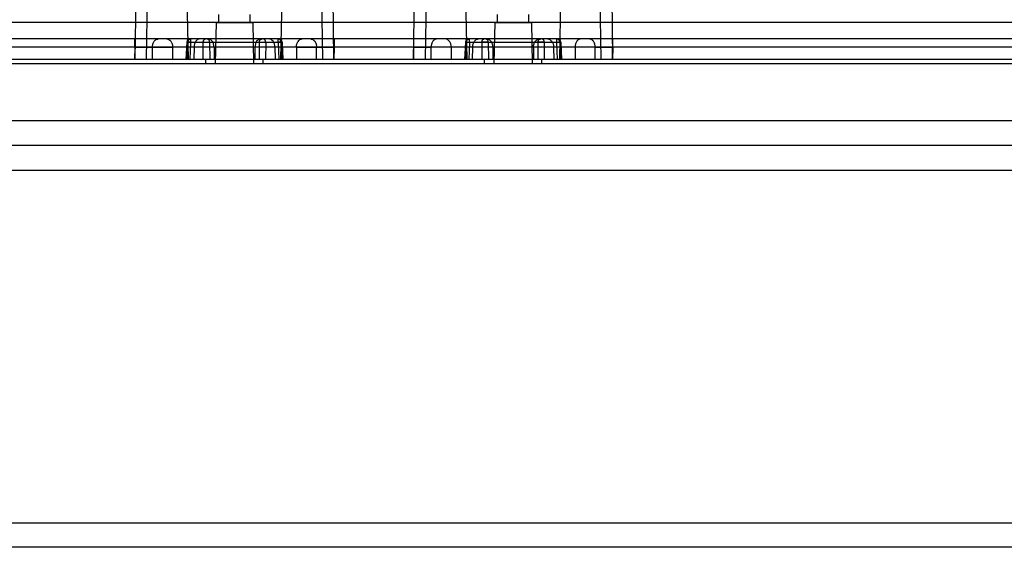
# Model space of a CAD drawing. Header units: millimetres. Extents: x 44 to 341, y 169 to 361.
# Tile 6 of 12: x 146 to 267, y 169 to 233. Entities that reach past the tile are written whole.
import ezdxf

# ---------------------------------------------------------------- set-up
doc = ezdxf.new("R2010")
doc.units = ezdxf.units.MM
doc.header["$LTSCALE"] = 34.457682
doc.layers.get('0').update_dxf_attribs({"linetype": 'CONTINUOUS'})

msp = doc.modelspace()

# ---------------------------------------------------------------- linework, layer by layer
at = {"color": 7, "linetype": 'Continuous'}
for p, q in [((165.07, 327.57), (166.91, 228.05)), ((178.23, 228.05), (180.07, 327.57)), ((197.37, 327.57), (195.84, 228.05)), ((199.07, 327.57), (200.91, 228.05)), ((214.07, 327.57), (212.23, 228.05)), ((217.3, 228.05), (215.77, 327.57)), ((161.9, 323.55), (160.43, 228.05)), ((161.84, 228.05), (163.31, 323.55)), ((181.83, 323.55), (183.3, 228.05)), ((184.71, 228.05), (183.24, 323.55)), ((194.43, 228.05), (195.89, 323.08)), ((217.25, 323.08), (218.71, 228.05)), ((170.67, 232.55), (170.65, 233.55)), ((174.47, 232.55), (174.49, 233.55)), ((204.67, 232.55), (204.65, 233.55)), ((208.47, 232.55), (208.49, 233.55)), ((325.36, 232.57), (58.99, 232.57)), ((170.32, 232.55), (170.23, 227.55)), ((170.32, 232.55), (174.82, 232.55)), ((174.82, 232.55), (174.91, 227.55)), ((204.32, 232.55), (204.23, 227.55)), ((204.32, 232.55), (208.82, 232.55)), ((208.82, 232.55), (208.91, 227.55)), ((324.53, 230.55), (47.3, 230.55)), ((308.41, 229.57), (75.24, 229.57)), ((160.42, 229.57), (160.42, 230.55)), ((160.42, 229.57), (160.43, 228.05)), ((160.43, 228.05), (160.44, 229.57)), ((160.44, 230.55), (160.44, 229.57)), ((162.55, 228.05), (162.56, 229.57)), ((165.01, 229.57), (165.02, 228.05)), ((166.74, 230.17), (166.65, 228.05)), ((166.89, 230.16), (166.8, 228.05)), ((166.89, 230.16), (178.25, 230.16)), ((167.15, 228.05), (167.24, 230.16)), ((167.24, 230.16), (167.24, 230.55)), ((167.64, 229.57), (167.62, 228.05)), ((168.77, 228.05), (168.76, 230.16)), ((169.54, 230.16), (169.55, 228.05)), ((170.08, 229.57), (170.09, 228.05)), ((175.06, 229.57), (175.05, 228.05)), ((175.59, 230.16), (175.58, 228.05)), ((176.38, 230.16), (176.37, 228.05)), ((177.5, 229.57), (177.52, 228.05)), ((177.89, 230.16), (177.89, 230.55)), ((177.89, 230.16), (177.98, 228.05)), ((178.25, 230.16), (178.34, 228.05)), ((178.39, 230.17), (178.48, 228.05)), ((180.13, 229.57), (180.12, 228.05)), ((182.59, 228.05), (182.58, 229.57)), ((184.7, 229.57), (184.7, 230.55)), ((184.71, 228.05), (184.7, 229.57)), ((184.72, 229.57), (184.71, 228.05)), ((184.72, 230.55), (184.72, 229.57)), ((194.42, 230.55), (194.42, 229.57)), ((194.42, 229.57), (194.43, 228.05)), ((194.43, 228.05), (194.44, 229.57)), ((194.44, 229.57), (194.44, 230.55)), ((196.55, 228.05), (196.56, 229.57)), ((199.01, 229.57), (199.02, 228.05)), ((200.74, 230.17), (200.65, 228.05)), ((200.8, 228.05), (200.89, 230.16)), ((200.89, 230.16), (212.25, 230.16)), ((201.24, 230.16), (201.15, 228.05)), ((201.24, 230.16), (201.24, 230.55)), ((201.62, 228.05), (201.64, 229.57)), ((202.76, 230.16), (202.77, 228.05)), ((203.54, 230.16), (203.55, 228.05)), ((204.08, 229.57), (204.09, 228.05)), ((209.06, 229.57), (209.05, 228.05)), ((209.59, 230.16), (209.58, 228.05)), ((211.5, 229.57), (211.52, 228.05)), ((211.89, 230.16), (211.89, 230.55)), ((211.98, 228.05), (211.89, 230.16)), ((212.25, 230.16), (212.34, 228.05)), ((212.39, 230.17), (212.48, 228.05)), ((214.13, 229.57), (214.12, 228.05)), ((216.59, 228.05), (216.58, 229.57)), ((218.7, 230.55), (218.7, 229.57)), ((218.71, 228.05), (218.7, 229.57)), ((218.72, 229.57), (218.71, 228.05)), ((218.72, 229.57), (218.72, 230.55)), ((339.07, 228.05), (45.07, 228.05)), ((45.77, 227.55), (338.37, 227.55)), ((169.08, 227.55), (169.07, 228.05)), ((176.06, 227.55), (176.07, 228.05)), ((203.08, 227.55), (203.07, 228.05)), ((210.06, 227.55), (210.07, 228.05)), ((340.35, 220.55), (43.57, 220.55)), ((325.17, 217.55), (58.97, 217.55)), ((53.77, 214.55), (330.37, 214.55)), ((45.77, 171.55), (338.37, 171.55)), ((338.37, 168.55), (45.77, 168.55))]:
    msp.add_line(p, q, dxfattribs=at)
for points in [[(167.14, 230.55), (166.95, 230.5), (166.8, 230.36), (166.74, 230.17)], [(178.39, 230.17), (178.33, 230.36), (178.19, 230.5), (177.99, 230.55)], [(201.14, 230.55), (200.95, 230.5), (200.8, 230.36), (200.74, 230.17)], [(212.39, 230.17), (212.34, 230.36), (212.19, 230.5), (211.99, 230.55)]]:
    msp.add_lwpolyline(points, dxfattribs=at)
for points, knots in [([(160.42, 229.57), (160.98, 229.57), (162.06, 229.57), (163.59, 229.57), (164.56, 229.57), (165.01, 229.57)], [0, 0, 0, 0, 0.366024, 0.707105, 1, 1, 1, 1]), ([(162.56, 229.57), (162.23, 229.57), (161.53, 229.57), (160.82, 229.57), (160.44, 229.57)], [0, 0, 0, 0, 0.458803, 1, 1, 1, 1]), ([(162.56, 229.57), (162.56, 229.63), (162.57, 229.75), (162.61, 229.94), (162.67, 230.11), (162.76, 230.27), (162.86, 230.38), (162.94, 230.44), (163.03, 230.5), (163.13, 230.54), (163.22, 230.55), (163.27, 230.55)], [0, 0, 0, 0, 0.135672, 0.276393, 0.417595, 0.553997, 0.681437, 0.74115, 0.797997, 0.903381, 1, 1, 1, 1]), ([(164.3, 230.55), (164.4, 230.55), (164.59, 230.5), (164.82, 230.27), (164.97, 229.95), (165.01, 229.7), (165.01, 229.57)], [0, 0, 0, 0, 0.206631, 0.435178, 0.703663, 1, 1, 1, 1]), ([(167.24, 230.16), (167.17, 230.16), (167.01, 230.17), (166.91, 230.17), (166.72, 230.18), (166.81, 230.16), (166.85, 230.16), (166.89, 230.16)], [0, 0, 0, 0, 0.359233, 0.639448, 0.777744, 0.81008, 1, 1, 1, 1]), ([(166.89, 230.16), (166.89, 230.21), (166.9, 230.28), (166.94, 230.38), (166.97, 230.44), (167.02, 230.49), (167.07, 230.53), (167.12, 230.55), (167.16, 230.55), (167.17, 230.55)], [0, 0, 0, 0, 0.276021, 0.417363, 0.553844, 0.681245, 0.797813, 0.903298, 1, 1, 1, 1]), ([(168.35, 230.55), (168.25, 230.55), (168.05, 230.49), (167.82, 230.27), (167.68, 229.94), (167.64, 229.7), (167.64, 229.57)], [0, 0, 0, 0, 0.209776, 0.444863, 0.711936, 1, 1, 1, 1]), ([(168.76, 230.16), (168.76, 230.21), (168.77, 230.28), (168.81, 230.38), (168.84, 230.44), (168.89, 230.49), (168.94, 230.53), (168.99, 230.55), (169.03, 230.55), (169.05, 230.55)], [0, 0, 0, 0, 0.27603, 0.417375, 0.553857, 0.681257, 0.797823, 0.903303, 1, 1, 1, 1]), ([(168.76, 230.16), (168.83, 230.16), (168.97, 230.16), (169.17, 230.16), (169.37, 230.16), (169.49, 230.16), (169.54, 230.16)], [0, 0, 0, 0, 0.246004, 0.533402, 0.802558, 1, 1, 1, 1]), ([(169.54, 230.16), (169.54, 230.21), (169.53, 230.28), (169.49, 230.38), (169.44, 230.44), (169.39, 230.49), (169.33, 230.53), (169.27, 230.55), (169.22, 230.55), (169.2, 230.55)], [0, 0, 0, 0, 0.256491, 0.390947, 0.524399, 0.653665, 0.77673, 0.892103, 1, 1, 1, 1]), ([(170.08, 229.57), (170.07, 229.7), (170.04, 229.94), (169.89, 230.27), (169.66, 230.49), (169.46, 230.55), (169.37, 230.55)], [0, 0, 0, 0, 0.288064, 0.555137, 0.790224, 1, 1, 1, 1]), ([(175.77, 230.55), (175.68, 230.55), (175.48, 230.49), (175.25, 230.27), (175.1, 229.94), (175.06, 229.7), (175.06, 229.57)], [0, 0, 0, 0, 0.209776, 0.444863, 0.711936, 1, 1, 1, 1]), ([(175.59, 230.16), (175.6, 230.21), (175.61, 230.28), (175.65, 230.38), (175.69, 230.44), (175.75, 230.49), (175.81, 230.53), (175.87, 230.55), (175.92, 230.55), (175.94, 230.55)], [0, 0, 0, 0, 0.256493, 0.390949, 0.524401, 0.653667, 0.776731, 0.892104, 1, 1, 1, 1]), ([(175.59, 230.16), (175.65, 230.16), (175.77, 230.16), (175.97, 230.16), (176.18, 230.16), (176.31, 230.16), (176.38, 230.16)], [0, 0, 0, 0, 0.202473, 0.474821, 0.759766, 1, 1, 1, 1]), ([(176.38, 230.16), (176.37, 230.21), (176.36, 230.28), (176.33, 230.38), (176.29, 230.44), (176.25, 230.49), (176.2, 230.53), (176.15, 230.55), (176.11, 230.55), (176.09, 230.55)], [0, 0, 0, 0, 0.276023, 0.417366, 0.553846, 0.681247, 0.797815, 0.903299, 1, 1, 1, 1]), ([(177.5, 229.57), (177.5, 229.7), (177.46, 229.94), (177.31, 230.27), (177.08, 230.49), (176.89, 230.55), (176.79, 230.55)], [0, 0, 0, 0, 0.288064, 0.555137, 0.790224, 1, 1, 1, 1]), ([(178.25, 230.16), (178.29, 230.16), (178.33, 230.16), (178.42, 230.18), (178.22, 230.17), (178.12, 230.17), (177.97, 230.16), (177.89, 230.16)], [0, 0, 0, 0, 0.193438, 0.221186, 0.36577, 0.647196, 1, 1, 1, 1]), ([(178.25, 230.16), (178.25, 230.21), (178.24, 230.28), (178.2, 230.38), (178.17, 230.44), (178.12, 230.49), (178.07, 230.53), (178.02, 230.55), (177.98, 230.55), (177.97, 230.55)], [0, 0, 0, 0, 0.276026, 0.41737, 0.553851, 0.681252, 0.797818, 0.9033, 1, 1, 1, 1]), ([(180.13, 229.57), (180.13, 229.7), (180.16, 229.94), (180.31, 230.26), (180.53, 230.49), (180.74, 230.55), (180.83, 230.55)], [0, 0, 0, 0, 0.284026, 0.545419, 0.783798, 1, 1, 1, 1]), ([(180.13, 229.57), (180.57, 229.57), (181.55, 229.57), (183.08, 229.57), (184.16, 229.57), (184.72, 229.57)], [0, 0, 0, 0, 0.292895, 0.633976, 1, 1, 1, 1]), ([(181.87, 230.55), (181.91, 230.55), (182, 230.54), (182.11, 230.5), (182.2, 230.44), (182.28, 230.38), (182.37, 230.27), (182.47, 230.11), (182.53, 229.94), (182.57, 229.75), (182.58, 229.63), (182.58, 229.57)], [0, 0, 0, 0, 0.096619, 0.202003, 0.25885, 0.318563, 0.446003, 0.582405, 0.723607, 0.864328, 1, 1, 1, 1]), ([(184.7, 229.57), (184.32, 229.57), (183.61, 229.57), (182.9, 229.57), (182.58, 229.57)], [0, 0, 0, 0, 0.541206, 1, 1, 1, 1]), ([(199.01, 229.57), (198.56, 229.57), (197.59, 229.57), (196.06, 229.57), (194.98, 229.57), (194.42, 229.57)], [0, 0, 0, 0, 0.292895, 0.633976, 1, 1, 1, 1]), ([(194.44, 229.57), (194.82, 229.57), (195.53, 229.57), (196.23, 229.57), (196.56, 229.57)], [0, 0, 0, 0, 0.541206, 1, 1, 1, 1]), ([(197.27, 230.55), (197.22, 230.55), (197.13, 230.54), (197.03, 230.5), (196.94, 230.44), (196.86, 230.38), (196.76, 230.27), (196.67, 230.11), (196.61, 229.94), (196.57, 229.75), (196.56, 229.63), (196.56, 229.57)], [0, 0, 0, 0, 0.096619, 0.202003, 0.25885, 0.318563, 0.446003, 0.582405, 0.723607, 0.864328, 1, 1, 1, 1]), ([(199.01, 229.57), (199.01, 229.7), (198.98, 229.94), (198.83, 230.26), (198.6, 230.49), (198.4, 230.55), (198.3, 230.55)], [0, 0, 0, 0, 0.284026, 0.545419, 0.783798, 1, 1, 1, 1]), ([(200.89, 230.16), (200.85, 230.16), (200.81, 230.16), (200.72, 230.18), (200.92, 230.17), (201.01, 230.17), (201.17, 230.16), (201.24, 230.16)], [0, 0, 0, 0, 0.193438, 0.221186, 0.36577, 0.647196, 1, 1, 1, 1]), ([(200.89, 230.16), (200.89, 230.21), (200.9, 230.28), (200.94, 230.38), (200.97, 230.44), (201.02, 230.49), (201.07, 230.53), (201.12, 230.55), (201.16, 230.55), (201.17, 230.55)], [0, 0, 0, 0, 0.276026, 0.41737, 0.553851, 0.681252, 0.797818, 0.9033, 1, 1, 1, 1]), ([(201.64, 229.57), (201.64, 229.7), (201.68, 229.94), (201.82, 230.27), (202.05, 230.49), (202.25, 230.55), (202.35, 230.55)], [0, 0, 0, 0, 0.288064, 0.555137, 0.790224, 1, 1, 1, 1]), ([(202.76, 230.16), (202.76, 230.21), (202.77, 230.28), (202.81, 230.38), (202.84, 230.44), (202.89, 230.49), (202.94, 230.53), (202.99, 230.55), (203.03, 230.55), (203.05, 230.55)], [0, 0, 0, 0, 0.276023, 0.417366, 0.553846, 0.681247, 0.797815, 0.903299, 1, 1, 1, 1]), ([(203.54, 230.16), (203.49, 230.16), (203.37, 230.16), (203.17, 230.16), (202.96, 230.16), (202.83, 230.16), (202.76, 230.16)], [0, 0, 0, 0, 0.202473, 0.474821, 0.759766, 1, 1, 1, 1]), ([(203.54, 230.16), (203.54, 230.21), (203.53, 230.28), (203.49, 230.38), (203.44, 230.44), (203.39, 230.49), (203.33, 230.53), (203.27, 230.55), (203.22, 230.55), (203.2, 230.55)], [0, 0, 0, 0, 0.256493, 0.390949, 0.524401, 0.653667, 0.776731, 0.892104, 1, 1, 1, 1]), ([(203.37, 230.55), (203.46, 230.55), (203.66, 230.49), (203.89, 230.27), (204.04, 229.94), (204.07, 229.7), (204.08, 229.57)], [0, 0, 0, 0, 0.209776, 0.444863, 0.711936, 1, 1, 1, 1]), ([(209.06, 229.57), (209.06, 229.7), (209.1, 229.94), (209.25, 230.27), (209.48, 230.49), (209.68, 230.55), (209.77, 230.55)], [0, 0, 0, 0, 0.288064, 0.555137, 0.790224, 1, 1, 1, 1]), ([(209.59, 230.16), (209.6, 230.21), (209.61, 230.28), (209.65, 230.38), (209.69, 230.44), (209.75, 230.49), (209.81, 230.53), (209.87, 230.55), (209.92, 230.55), (209.94, 230.55)], [0, 0, 0, 0, 0.256491, 0.390947, 0.524399, 0.653665, 0.77673, 0.892103, 1, 1, 1, 1]), ([(210.38, 230.16), (210.31, 230.16), (210.17, 230.16), (209.96, 230.16), (209.77, 230.16), (209.65, 230.16), (209.59, 230.16)], [0, 0, 0, 0, 0.246004, 0.533402, 0.802558, 1, 1, 1, 1]), ([(210.38, 230.16), (210.37, 230.21), (210.36, 230.28), (210.33, 230.38), (210.29, 230.44), (210.25, 230.49), (210.2, 230.53), (210.15, 230.55), (210.11, 230.55), (210.09, 230.55)], [0, 0, 0, 0, 0.27603, 0.417375, 0.553857, 0.681257, 0.797823, 0.903303, 1, 1, 1, 1]), ([(210.38, 230.16), (210.37, 229.93), (210.37, 229.46), (210.37, 228.76), (210.37, 228.29), (210.37, 228.05)], [0, 0, 0, 0, 0.333577, 0.666936, 1, 1, 1, 1]), ([(210.79, 230.55), (210.89, 230.55), (211.08, 230.49), (211.31, 230.27), (211.46, 229.94), (211.5, 229.7), (211.5, 229.57)], [0, 0, 0, 0, 0.209776, 0.444863, 0.711936, 1, 1, 1, 1]), ([(211.89, 230.16), (211.97, 230.16), (212.13, 230.17), (212.23, 230.17), (212.42, 230.18), (212.33, 230.16), (212.29, 230.16), (212.25, 230.16)], [0, 0, 0, 0, 0.359233, 0.639448, 0.777744, 0.81008, 1, 1, 1, 1]), ([(212.25, 230.16), (212.25, 230.21), (212.24, 230.28), (212.2, 230.38), (212.17, 230.44), (212.12, 230.49), (212.07, 230.53), (212.02, 230.55), (211.98, 230.55), (211.97, 230.55)], [0, 0, 0, 0, 0.276021, 0.417363, 0.553844, 0.681245, 0.797813, 0.903298, 1, 1, 1, 1]), ([(214.83, 230.55), (214.74, 230.55), (214.55, 230.5), (214.32, 230.27), (214.17, 229.95), (214.13, 229.7), (214.13, 229.57)], [0, 0, 0, 0, 0.206631, 0.435178, 0.703663, 1, 1, 1, 1]), ([(218.72, 229.57), (218.16, 229.57), (217.08, 229.57), (215.55, 229.57), (214.57, 229.57), (214.13, 229.57)], [0, 0, 0, 0, 0.366024, 0.707105, 1, 1, 1, 1]), ([(216.58, 229.57), (216.58, 229.63), (216.57, 229.75), (216.53, 229.94), (216.47, 230.11), (216.37, 230.27), (216.28, 230.38), (216.2, 230.44), (216.11, 230.5), (216, 230.54), (215.91, 230.55), (215.87, 230.55)], [0, 0, 0, 0, 0.135672, 0.276393, 0.417595, 0.553997, 0.681437, 0.74115, 0.797997, 0.903381, 1, 1, 1, 1]), ([(216.58, 229.57), (216.9, 229.57), (217.61, 229.57), (218.32, 229.57), (218.7, 229.57)], [0, 0, 0, 0, 0.458803, 1, 1, 1, 1])]:
    msp.add_open_spline(points, degree=3, knots=knots, dxfattribs=at)

doc.saveas('drawing.dxf')
